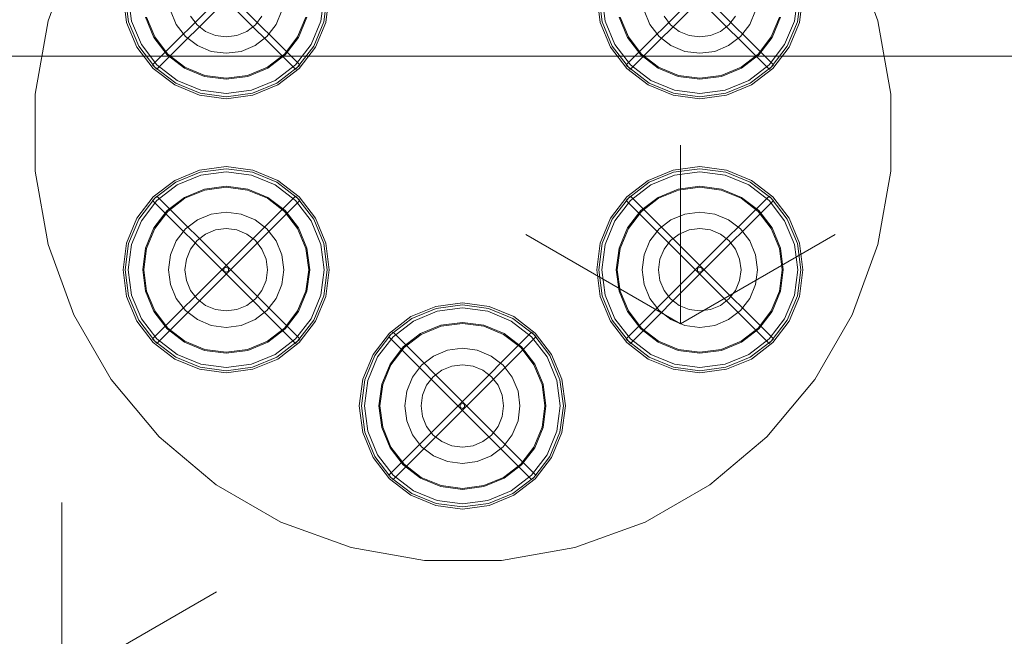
# Model space of a CAD drawing. Header units: millimetres. Extents: x -2532 to 181134, y -4151 to 53885.
# Tile 28 of 220: x 10480 to 10958, y 3313 to 3612. Entities that reach past the tile are written whole.
import ezdxf

# ---------------------------------------------------------------- set-up
doc = ezdxf.new("R2010")
doc.units = ezdxf.units.MM
doc.header["$MEASUREMENT"] = 0
for name, color, linetype in [('New_SA - ripplaed', 7, 'Continuous'), ('SA - tähistused - valgustus', 7, 'Continuous'), ('SA - valgustid', 7, 'Continuous')]:
    doc.layers.add(name, color=color, linetype=linetype)
for name, color, linetype, lineweight in [('New_SA - ripplaed_Pen_No__207', 5, 'Continuous', 9), ('SA - tähistused - valgustus_Pen_No__105', 30, 'Continuous', 5), ('SA - tähistused - valgustus_Pen_No__25', 5, 'Continuous', 15), ('SA - valgustid_Pen_No__203', 30, 'Continuous', 15), ('SA - valgustid_Pen_No__221', 252, 'Continuous', 13)]:
    doc.layers.add(name, color=color, linetype=linetype, lineweight=lineweight)
doc.styles.add('GENERATED_STYLE_3', font='txt')
doc.dimstyles.new('GENERATED_STYLE__1', dxfattribs={"dimtxt": 150, "dimasz": 76, "dimexe": 0.18, "dimexo": 0.0625, "dimgap": 0.09, "dimtad": 1, "dimdec": 0, "dimzin": 0, "dimdsep": 46, "dimtxsty": 'GENERATED_STYLE_3', "dimblk": 'ARROWHEAD_2', "dimblk1": 'ARROWHEAD_2', "dimblk2": 'ARROWHEAD_2', "dimcen": 0.09, "dimse1": 1, "dimse2": 1, "dimclrd": 256, "dimclre": 256, "dimclrt": 256, "dimadec": 0, "dimazin": 0, "dimtfac": 1, "dimtdec": 4, "dimtmove": 0, "dimatfit": 3, "dimfxl": 0, "dimtolj": 1, "dimtzin": 0, "dimarcsym": 0})
doc.dimstyles.new('GENERATED_STYLE__11', dxfattribs={"dimtxt": 150, "dimasz": 76, "dimexe": 0.18, "dimexo": 0.0625, "dimgap": 0.09, "dimtad": 1, "dimtih": 1, "dimtoh": 1, "dimdec": 0, "dimzin": 0, "dimdsep": 46, "dimtxsty": 'GENERATED_STYLE_3', "dimblk": 'ARROWHEAD_2', "dimblk1": 'ARROWHEAD_2', "dimblk2": 'ARROWHEAD_2', "dimcen": 0.09, "dimse1": 1, "dimse2": 1, "dimclrd": 256, "dimclre": 256, "dimclrt": 256, "dimadec": 0, "dimazin": 0, "dimtfac": 1, "dimtdec": 4, "dimtmove": 0, "dimatfit": 3, "dimfxl": 0, "dimtolj": 1, "dimtzin": 0, "dimarcsym": 0})
doc.dimstyles.new('GENERATED_STYLE__2', dxfattribs={"dimtxt": 150, "dimasz": 76, "dimexe": 0.18, "dimexo": 0.0625, "dimgap": 0.09, "dimtad": 1, "dimtih": 1, "dimtoh": 1, "dimdec": 0, "dimzin": 0, "dimdsep": 46, "dimtxsty": 'GENERATED_STYLE_3', "dimblk": 'ARROWHEAD_2', "dimblk1": 'ARROWHEAD_2', "dimblk2": 'ARROWHEAD_2', "dimcen": 0.09, "dimse1": 1, "dimse2": 1, "dimclrd": 256, "dimclre": 256, "dimclrt": 256, "dimadec": 0, "dimazin": 0, "dimtfac": 1, "dimtdec": 4, "dimtmove": 0, "dimatfit": 3, "dimfxl": 0, "dimtolj": 1, "dimtzin": 0, "dimarcsym": 0})
pattern_1 = [(90, (0, 0), (-600, 0), [86.603, -259.808]), (90, (300, 173.2), (-600, 0), [86.603, -259.808]), (30, (0, 0), (-300, 519.615), [86.603, -259.808]), (30, (0, 346.4), (-300, 519.615), [86.603, -259.808]), (150, (0, 0), (300, 519.615), [86.603, -259.808]), (150, (0, 346.4), (300, 519.615), [86.603, -259.808])]

# ---------------------------------------------------------------- blocks, each defined once
blk = doc.blocks.new('Slab_146_1', base_point=(10294.97, 3594.33))
at = {"layer": 'New_SA - ripplaed_Pen_No__207', "linetype": 'Continuous'}
h = blk.add_hatch(dxfattribs=at)
h.set_pattern_fill('Grass_0001', color=256, style=0, pattern_type=2)
h.set_pattern_definition(pattern_1)
h.paths.add_polyline_path([(10294.97, 3594.33), (11494.97, 3594.33), (11494.97, 5394.33), (10294.97, 5394.33)])
at = {"layer": 'New_SA - ripplaed_Pen_No__207', "linetype": 'Continuous', "flags": 128}
blk.add_lwpolyline([(10294.97, 3594.33), (11494.97, 3594.33), (11494.97, 5394.33), (10294.97, 5394.33)], close=True, dxfattribs=at)
blk = doc.blocks.new('Slab_152_1', base_point=(10294.97, 1794.33))
at = {"layer": 'New_SA - ripplaed_Pen_No__207', "linetype": 'Continuous'}
h = blk.add_hatch(dxfattribs=at)
h.set_pattern_fill('Grass_0001', color=256, style=0, pattern_type=2)
h.set_pattern_definition(pattern_1)
h.paths.add_polyline_path([(10294.97, 1794.33), (11494.97, 1794.33), (11494.97, 3594.33), (10294.97, 3594.33)])
at = {"layer": 'New_SA - ripplaed_Pen_No__207', "linetype": 'Continuous', "flags": 128}
blk.add_lwpolyline([(10294.97, 1794.33), (11494.97, 1794.33), (11494.97, 3594.33), (10294.97, 3594.33)], close=True, dxfattribs=at)
blk = doc.blocks.new('IL FANALE TYPHA PENDANT x6 285.03.ON')
at = {"layer": 'SA - valgustid_Pen_No__203', "linetype": 'Continuous'}
for p, q in [((42.65, 273.95), (44.35, 261.01)), ((43.65, 273.95), (45.32, 261.27)), ((45.15, 273.95), (46.77, 261.66)), ((91.59, 275.01), (56.94, 240.36)), ((93.71, 272.89), (59.06, 238.24)), ((91.59, 272.89), (126.24, 238.24)), ((93.71, 275.01), (128.36, 240.36)), ((138.53, 261.66), (140.15, 273.95)), ((139.98, 261.27), (141.65, 273.95)), ((140.95, 261.01), (142.65, 273.95)), ((272.35, 273.95), (274.05, 261.01)), ((273.35, 273.95), (275.02, 261.27)), ((274.85, 273.95), (276.47, 261.66)), ((321.29, 275.01), (286.64, 240.36)), ((323.41, 272.89), (288.76, 238.24)), ((321.29, 272.89), (355.94, 238.24)), ((323.41, 275.01), (358.06, 240.36)), ((368.23, 261.66), (369.85, 273.95)), ((369.68, 261.27), (371.35, 273.95)), ((370.65, 261.01), (372.35, 273.95)), ((53.53, 263.47), (57.58, 253.7)), ((54.01, 263.6), (58.01, 253.95)), ((65.65, 266.72), (68.44, 259.98)), ((75.33, 263.95), (78.51, 259.81)), ((106.79, 259.81), (109.97, 263.95)), ((116.86, 259.98), (119.65, 266.72)), ((127.29, 253.95), (131.29, 263.6)), ((127.72, 253.7), (131.77, 263.47)), ((283.23, 263.47), (287.28, 253.7)), ((283.71, 263.6), (287.71, 253.95)), ((295.35, 266.72), (298.14, 259.98)), ((305.03, 263.95), (308.21, 259.81)), ((336.49, 259.81), (339.67, 263.95)), ((346.56, 259.98), (349.35, 266.72)), ((356.99, 253.95), (360.99, 263.6)), ((357.42, 253.7), (361.47, 263.47)), ((44.35, 261.01), (49.35, 248.95)), ((45.32, 261.27), (50.22, 249.45)), ((46.77, 261.66), (51.51, 250.2)), ((68.44, 259.98), (72.89, 254.19)), ((78.51, 259.81), (82.65, 256.63)), ((102.65, 256.63), (106.79, 259.81)), ((112.42, 254.19), (116.86, 259.98)), ((133.79, 250.2), (138.53, 261.66)), ((135.09, 249.45), (139.98, 261.27)), ((135.95, 248.95), (140.95, 261.01)), ((274.05, 261.01), (279.05, 248.95)), ((275.02, 261.27), (279.91, 249.45)), ((276.47, 261.66), (281.21, 250.2)), ((298.14, 259.98), (302.58, 254.19)), ((308.21, 259.81), (312.35, 256.63)), ((332.35, 256.63), (336.49, 259.81)), ((342.11, 254.19), (346.56, 259.98)), ((363.49, 250.2), (368.23, 261.66)), ((364.78, 249.45), (369.68, 261.27)), ((365.65, 248.95), (370.65, 261.01)), ((57.58, 253.7), (64.01, 245.31)), ((58.01, 253.95), (64.37, 245.67)), ((72.89, 254.19), (78.67, 249.74)), ((82.65, 256.63), (87.47, 254.63)), ((87.47, 254.63), (92.65, 253.95)), ((92.65, 253.95), (97.83, 254.63)), ((97.83, 254.63), (102.65, 256.63)), ((106.63, 249.74), (112.42, 254.19)), ((120.93, 245.67), (127.29, 253.95)), ((121.29, 245.31), (127.72, 253.7)), ((287.28, 253.7), (293.71, 245.31)), ((287.71, 253.95), (294.07, 245.67)), ((302.58, 254.19), (308.37, 249.74)), ((312.35, 256.63), (317.17, 254.63)), ((317.17, 254.63), (322.35, 253.95)), ((322.35, 253.95), (327.53, 254.63)), ((327.53, 254.63), (332.35, 256.63)), ((336.33, 249.74), (342.11, 254.19)), ((350.63, 245.67), (356.99, 253.95)), ((350.99, 245.31), (357.42, 253.7)), ((49.35, 248.95), (57.3, 238.6)), ((50.22, 249.45), (58, 239.3)), ((51.51, 250.2), (59.06, 240.36)), ((78.67, 249.74), (85.42, 246.95)), ((99.89, 246.95), (106.63, 249.74)), ((126.24, 240.36), (133.79, 250.2)), ((127.3, 239.3), (135.09, 249.45)), ((128.01, 238.6), (135.95, 248.95)), ((279.05, 248.95), (286.99, 238.6)), ((279.91, 249.45), (287.7, 239.3)), ((281.21, 250.2), (288.76, 240.36)), ((308.37, 249.74), (315.11, 246.95)), ((329.58, 246.95), (336.33, 249.74)), ((355.94, 240.36), (363.49, 250.2)), ((357, 239.3), (364.78, 249.45)), ((357.7, 238.6), (365.65, 248.95)), ((64.01, 245.31), (72.4, 238.88)), ((64.37, 245.67), (72.65, 239.31)), ((85.42, 246.95), (92.65, 246)), ((92.65, 246), (99.89, 246.95)), ((112.65, 239.31), (120.93, 245.67)), ((112.9, 238.88), (121.29, 245.31)), ((293.71, 245.31), (302.1, 238.88)), ((294.07, 245.67), (302.35, 239.31)), ((315.11, 246.95), (322.35, 246)), ((322.35, 246), (329.58, 246.95)), ((342.35, 239.31), (350.63, 245.67)), ((342.6, 238.88), (350.99, 245.31)), ((57.08, 240.22), (56.94, 240.36)), ((57.47, 239.83), (57.08, 240.22)), ((58, 239.3), (57.47, 239.83)), ((58.53, 238.77), (58, 239.3)), ((58, 239.3), (68.15, 231.52)), ((59.06, 240.36), (68.9, 232.82)), ((72.4, 238.88), (82.17, 234.83)), ((72.65, 239.31), (82.3, 235.32)), ((103, 235.32), (112.65, 239.31)), ((103.13, 234.83), (112.9, 238.88)), ((116.4, 232.82), (126.24, 240.36)), ((117.15, 231.52), (127.3, 239.3)), ((127.3, 239.3), (126.77, 238.77)), ((127.83, 239.83), (127.3, 239.3)), ((128.22, 240.22), (127.83, 239.83)), ((128.36, 240.36), (128.22, 240.22)), ((286.78, 240.22), (286.64, 240.36)), ((287.17, 239.83), (286.78, 240.22)), ((287.7, 239.3), (287.17, 239.83)), ((288.23, 238.77), (287.7, 239.3)), ((287.7, 239.3), (297.85, 231.52)), ((288.76, 240.36), (298.6, 232.82)), ((302.1, 238.88), (311.87, 234.83)), ((302.35, 239.31), (312, 235.32)), ((332.7, 235.32), (342.35, 239.31)), ((332.83, 234.83), (342.6, 238.88)), ((346.1, 232.82), (355.94, 240.36)), ((346.85, 231.52), (357, 239.3)), ((357, 239.3), (356.47, 238.77)), ((357.53, 239.83), (357, 239.3)), ((357.92, 240.22), (357.53, 239.83)), ((358.06, 240.36), (357.92, 240.22)), ((57.3, 238.6), (67.65, 230.65)), ((58.92, 238.39), (58.53, 238.77)), ((59.06, 238.24), (58.92, 238.39)), ((82.17, 234.83), (92.65, 233.45)), ((82.3, 235.32), (92.65, 233.95)), ((92.65, 233.95), (103, 235.32)), ((92.65, 233.45), (103.13, 234.83)), ((117.65, 230.65), (128.01, 238.6)), ((126.38, 238.39), (126.24, 238.24)), ((126.77, 238.77), (126.38, 238.39)), ((286.99, 238.6), (297.35, 230.65)), ((288.62, 238.39), (288.23, 238.77)), ((288.76, 238.24), (288.62, 238.39)), ((311.87, 234.83), (322.35, 233.45)), ((312, 235.32), (322.35, 233.95)), ((322.35, 233.95), (332.7, 235.32)), ((322.35, 233.45), (332.83, 234.83)), ((347.35, 230.65), (357.7, 238.6)), ((356.08, 238.39), (355.94, 238.24)), ((356.47, 238.77), (356.08, 238.39)), ((67.65, 230.65), (79.71, 225.66)), ((68.15, 231.52), (79.97, 226.62)), ((68.9, 232.82), (80.36, 228.07)), ((104.94, 228.07), (116.4, 232.82)), ((105.33, 226.62), (117.15, 231.52)), ((105.59, 225.66), (117.65, 230.65)), ((297.35, 230.65), (309.41, 225.66)), ((297.85, 231.52), (309.67, 226.62)), ((298.6, 232.82), (310.06, 228.07)), ((334.64, 228.07), (346.1, 232.82)), ((335.03, 226.62), (346.85, 231.52)), ((335.29, 225.66), (347.35, 230.65)), ((79.71, 225.66), (92.65, 223.95)), ((79.97, 226.62), (92.65, 224.95)), ((80.36, 228.07), (92.65, 226.45)), ((92.65, 226.45), (104.94, 228.07)), ((92.65, 224.95), (105.33, 226.62)), ((92.65, 223.95), (105.59, 225.66)), ((309.41, 225.66), (322.35, 223.95)), ((309.67, 226.62), (322.35, 224.95)), ((310.06, 228.07), (322.35, 226.45)), ((322.35, 226.45), (334.64, 228.07)), ((322.35, 224.95), (335.03, 226.62)), ((322.35, 223.95), (335.29, 225.66)), ((92.65, 191.06), (79.71, 189.36)), ((105.59, 189.36), (92.65, 191.06)), ((322.35, 191.06), (309.41, 189.36)), ((335.29, 189.36), (322.35, 191.06)), ((79.71, 189.36), (67.65, 184.36)), ((79.97, 188.39), (68.15, 183.49)), ((80.36, 186.94), (68.9, 182.19)), ((92.65, 190.06), (79.97, 188.39)), ((92.65, 188.56), (80.36, 186.94)), ((105.33, 188.39), (92.65, 190.06)), ((104.94, 186.94), (92.65, 188.56)), ((116.4, 182.19), (104.94, 186.94)), ((117.15, 183.49), (105.33, 188.39)), ((117.65, 184.36), (105.59, 189.36)), ((309.41, 189.36), (297.35, 184.36)), ((309.67, 188.39), (297.85, 183.49)), ((310.06, 186.94), (298.6, 182.19)), ((322.35, 190.06), (309.67, 188.39)), ((322.35, 188.56), (310.06, 186.94)), ((335.03, 188.39), (322.35, 190.06)), ((334.64, 186.94), (322.35, 188.56)), ((346.1, 182.19), (334.64, 186.94)), ((346.85, 183.49), (335.03, 188.39)), ((347.35, 184.36), (335.29, 189.36)), ((67.65, 184.36), (57.3, 176.41)), ((68.15, 183.49), (58, 175.71)), ((68.9, 182.19), (59.06, 174.65)), ((92.65, 181.56), (82.17, 180.18)), ((103.13, 180.18), (92.65, 181.56)), ((126.24, 174.65), (116.4, 182.19)), ((127.3, 175.71), (117.15, 183.49)), ((128.01, 176.41), (117.65, 184.36)), ((297.35, 184.36), (286.99, 176.41)), ((297.85, 183.49), (287.7, 175.71)), ((298.6, 182.19), (288.76, 174.65)), ((322.35, 181.56), (311.87, 180.18)), ((332.83, 180.18), (322.35, 181.56)), ((355.94, 174.65), (346.1, 182.19)), ((357, 175.71), (346.85, 183.49)), ((357.7, 176.41), (347.35, 184.36)), ((58.92, 176.63), (59.06, 176.77)), ((93.71, 142.12), (59.06, 176.77)), ((82.17, 180.18), (72.4, 176.13)), ((82.3, 179.7), (72.65, 175.7)), ((92.65, 181.06), (82.3, 179.7)), ((91.59, 142.12), (126.24, 176.77)), ((103, 179.7), (92.65, 181.06)), ((112.65, 175.7), (103, 179.7)), ((112.9, 176.13), (103.13, 180.18)), ((126.24, 176.77), (126.38, 176.63)), ((288.62, 176.63), (288.76, 176.77)), ((323.41, 142.12), (288.76, 176.77)), ((311.87, 180.18), (302.1, 176.13)), ((312, 179.7), (302.35, 175.7)), ((322.35, 181.06), (312, 179.7)), ((321.29, 142.12), (355.94, 176.77)), ((332.7, 179.7), (322.35, 181.06)), ((342.35, 175.7), (332.7, 179.7)), ((342.6, 176.13), (332.83, 180.18)), ((355.94, 176.77), (356.08, 176.63)), ((57.3, 176.41), (49.35, 166.06)), ((58, 175.71), (50.22, 165.56)), ((59.06, 174.65), (51.51, 164.81)), ((56.94, 174.65), (57.08, 174.79)), ((91.59, 140), (56.94, 174.65)), ((57.08, 174.79), (57.47, 175.18)), ((57.47, 175.18), (58, 175.71)), ((58, 175.71), (58.53, 176.24)), ((58.53, 176.24), (58.92, 176.63)), ((72.4, 176.13), (64.01, 169.7)), ((72.65, 175.7), (64.37, 169.34)), ((93.71, 140), (128.36, 174.65)), ((120.93, 169.34), (112.65, 175.7)), ((121.29, 169.7), (112.9, 176.13)), ((133.79, 164.81), (126.24, 174.65)), ((126.38, 176.63), (126.77, 176.24)), ((126.77, 176.24), (127.3, 175.71)), ((127.3, 175.71), (127.83, 175.18)), ((135.09, 165.56), (127.3, 175.71)), ((127.83, 175.18), (128.22, 174.79)), ((135.95, 166.06), (128.01, 176.41)), ((128.22, 174.79), (128.36, 174.65)), ((286.99, 176.41), (279.05, 166.06)), ((287.7, 175.71), (279.91, 165.56)), ((288.76, 174.65), (281.21, 164.81)), ((286.64, 174.65), (286.78, 174.79)), ((321.29, 140), (286.64, 174.65)), ((286.78, 174.79), (287.17, 175.18)), ((287.17, 175.18), (287.7, 175.71)), ((287.7, 175.71), (288.23, 176.24)), ((288.23, 176.24), (288.62, 176.63)), ((302.1, 176.13), (293.71, 169.7)), ((302.35, 175.7), (294.07, 169.34)), ((323.41, 140), (358.06, 174.65)), ((350.63, 169.34), (342.35, 175.7)), ((350.99, 169.7), (342.6, 176.13)), ((363.49, 164.81), (355.94, 174.65)), ((356.08, 176.63), (356.47, 176.24)), ((356.47, 176.24), (357, 175.71)), ((357, 175.71), (357.53, 175.18)), ((364.78, 165.56), (357, 175.71)), ((357.53, 175.18), (357.92, 174.79)), ((365.65, 166.06), (357.7, 176.41)), ((357.92, 174.79), (358.06, 174.65)), ((64.01, 169.7), (57.58, 161.31)), ((64.37, 169.34), (58.01, 161.06)), ((85.42, 168.06), (78.67, 165.27)), ((92.65, 169.01), (85.42, 168.06)), ((99.89, 168.06), (92.65, 169.01)), ((106.63, 165.27), (99.89, 168.06)), ((127.29, 161.06), (120.93, 169.34)), ((127.72, 161.31), (121.29, 169.7)), ((293.71, 169.7), (287.28, 161.31)), ((294.07, 169.34), (287.71, 161.06)), ((315.11, 168.06), (308.37, 165.27)), ((322.35, 169.01), (315.11, 168.06)), ((329.58, 168.06), (322.35, 169.01)), ((336.33, 165.27), (329.58, 168.06)), ((356.99, 161.06), (350.63, 169.34)), ((357.42, 161.31), (350.99, 169.7)), ((49.35, 166.06), (44.35, 154)), ((50.22, 165.56), (45.32, 153.74)), ((51.51, 164.81), (46.77, 153.35)), ((78.67, 165.27), (72.89, 160.82)), ((112.42, 160.82), (106.63, 165.27)), ((138.53, 153.35), (133.79, 164.81)), ((139.98, 153.74), (135.09, 165.56)), ((140.95, 154), (135.95, 166.06)), ((279.05, 166.06), (274.05, 154)), ((279.91, 165.56), (275.02, 153.74)), ((281.21, 164.81), (276.47, 153.35)), ((308.37, 165.27), (302.58, 160.82)), ((342.11, 160.82), (336.33, 165.27)), ((368.23, 153.35), (363.49, 164.81)), ((369.68, 153.74), (364.78, 165.56)), ((370.65, 154), (365.65, 166.06)), ((57.58, 161.31), (53.53, 151.54)), ((58.01, 161.06), (54.01, 151.41)), ((72.89, 160.82), (68.44, 155.04)), ((82.65, 158.38), (78.51, 155.2)), ((87.47, 160.38), (82.65, 158.38)), ((92.65, 161.06), (87.47, 160.38)), ((97.83, 160.38), (92.65, 161.06)), ((102.65, 158.38), (97.83, 160.38)), ((106.79, 155.2), (102.65, 158.38)), ((116.86, 155.04), (112.42, 160.82)), ((131.29, 151.41), (127.29, 161.06)), ((131.77, 151.54), (127.72, 161.31)), ((287.28, 161.31), (283.23, 151.54)), ((287.71, 161.06), (283.71, 151.41)), ((302.58, 160.82), (298.14, 155.04)), ((312.35, 158.38), (308.21, 155.2)), ((317.17, 160.38), (312.35, 158.38)), ((322.35, 161.06), (317.17, 160.38)), ((327.53, 160.38), (322.35, 161.06)), ((332.35, 158.38), (327.53, 160.38)), ((336.49, 155.2), (332.35, 158.38)), ((346.56, 155.04), (342.11, 160.82)), ((360.99, 151.41), (356.99, 161.06)), ((361.47, 151.54), (357.42, 161.31)), ((44.35, 154), (42.65, 141.06)), ((45.32, 153.74), (43.65, 141.06)), ((46.77, 153.35), (45.15, 141.06)), ((68.44, 155.04), (65.65, 148.29)), ((78.51, 155.2), (75.33, 151.06)), ((109.97, 151.06), (106.79, 155.2)), ((119.65, 148.29), (116.86, 155.04)), ((140.15, 141.06), (138.53, 153.35)), ((141.65, 141.06), (139.98, 153.74)), ((142.65, 141.06), (140.95, 154)), ((274.05, 154), (272.35, 141.06)), ((275.02, 153.74), (273.35, 141.06)), ((276.47, 153.35), (274.85, 141.06)), ((298.14, 155.04), (295.35, 148.29)), ((308.21, 155.2), (305.03, 151.06)), ((339.67, 151.06), (336.49, 155.2)), ((349.35, 148.29), (346.56, 155.04)), ((369.85, 141.06), (368.23, 153.35)), ((371.35, 141.06), (369.68, 153.74)), ((372.35, 141.06), (370.65, 154)), ((53.53, 151.54), (52.15, 141.06)), ((54.01, 151.41), (52.65, 141.06)), ((65.65, 148.29), (64.7, 141.06)), ((75.33, 151.06), (73.33, 146.24)), ((111.97, 146.24), (109.97, 151.06)), ((120.6, 141.06), (119.65, 148.29)), ((132.65, 141.06), (131.29, 151.41)), ((133.15, 141.06), (131.77, 151.54)), ((283.23, 151.54), (281.85, 141.06)), ((283.71, 151.41), (282.35, 141.06)), ((295.35, 148.29), (294.4, 141.06)), ((305.03, 151.06), (303.03, 146.24)), ((341.67, 146.24), (339.67, 151.06)), ((350.3, 141.06), (349.35, 148.29)), ((362.35, 141.06), (360.99, 151.41)), ((362.85, 141.06), (361.47, 151.54)), ((73.33, 146.24), (72.65, 141.06)), ((112.65, 141.06), (111.97, 146.24)), ((303.03, 146.24), (302.35, 141.06)), ((342.35, 141.06), (341.67, 146.24)), ((42.65, 141.06), (44.35, 128.12)), ((43.65, 141.06), (45.32, 128.38)), ((45.15, 141.06), (46.77, 128.76)), ((52.15, 141.06), (53.53, 130.58)), ((52.65, 141.06), (54.01, 130.71)), ((91.59, 142.12), (56.94, 107.47)), ((93.71, 140), (59.06, 105.35)), ((64.7, 141.06), (65.65, 133.82)), ((72.65, 141.06), (73.33, 135.88)), ((92.65, 142.31), (91.57, 141.68)), ((91.57, 141.68), (91.57, 140.43)), ((91.57, 140.43), (92.65, 139.81)), ((91.59, 140), (126.24, 105.35)), ((93.73, 141.68), (92.65, 142.31)), ((92.65, 139.81), (93.73, 140.43)), ((93.71, 142.12), (128.36, 107.47)), ((93.73, 140.43), (93.73, 141.68)), ((111.97, 135.88), (112.65, 141.06)), ((119.65, 133.82), (120.6, 141.06)), ((131.29, 130.71), (132.65, 141.06)), ((131.77, 130.58), (133.15, 141.06)), ((138.53, 128.76), (140.15, 141.06)), ((139.98, 128.38), (141.65, 141.06)), ((140.95, 128.12), (142.65, 141.06)), ((272.35, 141.06), (274.05, 128.12)), ((273.35, 141.06), (275.02, 128.38)), ((274.85, 141.06), (276.47, 128.76)), ((281.85, 141.06), (283.23, 130.58)), ((282.35, 141.06), (283.71, 130.71)), ((321.29, 142.12), (286.64, 107.47)), ((323.41, 140), (288.76, 105.35)), ((294.4, 141.06), (295.35, 133.82)), ((302.35, 141.06), (303.03, 135.88)), ((322.35, 142.31), (321.27, 141.68)), ((321.27, 141.68), (321.27, 140.43)), ((321.27, 140.43), (322.35, 139.81)), ((321.29, 140), (355.94, 105.35)), ((323.43, 141.68), (322.35, 142.31)), ((322.35, 139.81), (323.43, 140.43)), ((323.41, 142.12), (358.06, 107.47)), ((323.43, 140.43), (323.43, 141.68)), ((341.67, 135.88), (342.35, 141.06)), ((349.35, 133.82), (350.3, 141.06)), ((360.99, 130.71), (362.35, 141.06)), ((361.47, 130.58), (362.85, 141.06)), ((368.23, 128.76), (369.85, 141.06)), ((369.68, 128.38), (371.35, 141.06)), ((370.65, 128.12), (372.35, 141.06)), ((65.65, 133.82), (68.44, 127.08)), ((73.33, 135.88), (75.33, 131.06)), ((109.97, 131.06), (111.97, 135.88)), ((116.86, 127.08), (119.65, 133.82)), ((295.35, 133.82), (298.14, 127.08)), ((303.03, 135.88), (305.03, 131.06)), ((339.67, 131.06), (341.67, 135.88)), ((346.56, 127.08), (349.35, 133.82)), ((53.53, 130.58), (57.58, 120.81)), ((54.01, 130.71), (58.01, 121.06)), ((75.33, 131.06), (78.51, 126.92)), ((106.79, 126.92), (109.97, 131.06)), ((127.29, 121.06), (131.29, 130.71)), ((127.72, 120.81), (131.77, 130.58)), ((283.23, 130.58), (287.28, 120.81)), ((283.71, 130.71), (287.71, 121.06)), ((305.03, 131.06), (308.21, 126.92)), ((336.49, 126.92), (339.67, 131.06)), ((356.99, 121.06), (360.99, 130.71)), ((357.42, 120.81), (361.47, 130.58)), ((44.35, 128.12), (49.35, 116.06)), ((45.32, 128.38), (50.22, 116.56)), ((46.77, 128.76), (51.51, 117.31)), ((68.44, 127.08), (72.89, 121.29)), ((78.51, 126.92), (82.65, 123.74)), ((102.65, 123.74), (106.79, 126.92)), ((112.42, 121.29), (116.86, 127.08)), ((133.79, 117.31), (138.53, 128.76)), ((135.09, 116.56), (139.98, 128.38)), ((135.95, 116.06), (140.95, 128.12)), ((207.19, 125), (194.25, 123.3)), ((220.13, 123.3), (207.19, 125)), ((274.05, 128.12), (279.05, 116.06)), ((275.02, 128.38), (279.91, 116.56)), ((276.47, 128.76), (281.21, 117.31)), ((298.14, 127.08), (302.58, 121.29)), ((308.21, 126.92), (312.35, 123.74)), ((332.35, 123.74), (336.49, 126.92)), ((342.11, 121.29), (346.56, 127.08)), ((363.49, 117.31), (368.23, 128.76)), ((364.78, 116.56), (369.68, 128.38)), ((365.65, 116.06), (370.65, 128.12)), ((57.58, 120.81), (64.01, 112.42)), ((58.01, 121.06), (64.37, 112.77)), ((72.89, 121.29), (78.67, 116.85)), ((82.65, 123.74), (87.47, 121.74)), ((87.47, 121.74), (92.65, 121.06)), ((92.65, 121.06), (97.83, 121.74)), ((97.83, 121.74), (102.65, 123.74)), ((106.63, 116.85), (112.42, 121.29)), ((120.93, 112.77), (127.29, 121.06)), ((121.29, 112.42), (127.72, 120.81)), ((194.25, 123.3), (182.19, 118.3)), ((194.51, 122.33), (182.69, 117.44)), ((194.9, 120.88), (183.44, 116.14)), ((207.19, 124), (194.51, 122.33)), ((207.19, 122.5), (194.9, 120.88)), ((219.87, 122.33), (207.19, 124)), ((219.48, 120.88), (207.19, 122.5)), ((230.94, 116.14), (219.48, 120.88)), ((231.69, 117.44), (219.87, 122.33)), ((232.19, 118.3), (220.13, 123.3)), ((287.28, 120.81), (293.71, 112.42)), ((287.71, 121.06), (294.07, 112.77)), ((302.58, 121.29), (308.37, 116.85)), ((312.35, 123.74), (317.17, 121.74)), ((317.17, 121.74), (322.35, 121.06)), ((322.35, 121.06), (327.53, 121.74)), ((327.53, 121.74), (332.35, 123.74)), ((336.33, 116.85), (342.11, 121.29)), ((350.63, 112.77), (356.99, 121.06)), ((350.99, 112.42), (357.42, 120.81)), ((49.35, 116.06), (57.3, 105.7)), ((50.22, 116.56), (58, 106.41)), ((51.51, 117.31), (59.06, 107.47)), ((78.67, 116.85), (85.42, 114.06)), ((99.89, 114.06), (106.63, 116.85)), ((126.24, 107.47), (133.79, 117.31)), ((127.3, 106.41), (135.09, 116.56)), ((128.01, 105.7), (135.95, 116.06)), ((182.19, 118.3), (171.83, 110.36)), ((182.69, 117.44), (172.54, 109.65)), ((183.44, 116.14), (173.6, 108.59)), ((207.19, 115.5), (196.71, 114.12)), ((207.19, 115), (196.84, 113.64)), ((217.67, 114.12), (207.19, 115.5)), ((217.54, 113.64), (207.19, 115)), ((240.78, 108.59), (230.94, 116.14)), ((241.84, 109.65), (231.69, 117.44)), ((242.55, 110.36), (232.19, 118.3)), ((279.05, 116.06), (286.99, 105.7)), ((279.91, 116.56), (287.7, 106.41)), ((281.21, 117.31), (288.76, 107.47)), ((308.37, 116.85), (315.11, 114.06)), ((329.58, 114.06), (336.33, 116.85)), ((355.94, 107.47), (363.49, 117.31)), ((357, 106.41), (364.78, 116.56)), ((357.7, 105.7), (365.65, 116.06)), ((64.01, 112.42), (72.4, 105.98)), ((64.37, 112.77), (72.65, 106.42)), ((85.42, 114.06), (92.65, 113.11)), ((92.65, 113.11), (99.89, 114.06)), ((112.65, 106.42), (120.93, 112.77)), ((112.9, 105.98), (121.29, 112.42)), ((171.83, 110.36), (163.89, 100)), ((172.54, 109.65), (173.07, 110.18)), ((173.07, 110.18), (173.46, 110.57)), ((173.46, 110.57), (173.6, 110.71)), ((208.25, 76.06), (173.6, 110.71)), ((186.94, 110.07), (178.55, 103.64)), ((196.71, 114.12), (186.94, 110.07)), ((196.84, 113.64), (187.19, 109.64)), ((206.13, 76.06), (240.78, 110.71)), ((227.19, 109.64), (217.54, 113.64)), ((227.44, 110.07), (217.67, 114.12)), ((235.83, 103.64), (227.44, 110.07)), ((240.78, 110.71), (240.92, 110.57)), ((240.92, 110.57), (241.31, 110.18)), ((241.31, 110.18), (241.84, 109.65)), ((250.49, 100), (242.55, 110.36)), ((293.71, 112.42), (302.1, 105.98)), ((294.07, 112.77), (302.35, 106.42)), ((315.11, 114.06), (322.35, 113.11)), ((322.35, 113.11), (329.58, 114.06)), ((342.35, 106.42), (350.63, 112.77)), ((342.6, 105.98), (350.99, 112.42)), ((57.08, 107.33), (56.94, 107.47)), ((57.47, 106.94), (57.08, 107.33)), ((57.3, 105.7), (67.65, 97.76)), ((58, 106.41), (57.47, 106.94)), ((58.53, 105.88), (58, 106.41)), ((58, 106.41), (68.15, 98.62)), ((58.92, 105.49), (58.53, 105.88)), ((59.06, 105.35), (58.92, 105.49)), ((59.06, 107.47), (68.9, 99.92)), ((72.4, 105.98), (82.17, 101.94)), ((72.65, 106.42), (82.3, 102.42)), ((103, 102.42), (112.65, 106.42)), ((103.13, 101.94), (112.9, 105.98)), ((116.4, 99.92), (126.24, 107.47)), ((117.15, 98.62), (127.3, 106.41)), ((117.65, 97.76), (128.01, 105.7)), ((126.38, 105.49), (126.24, 105.35)), ((126.77, 105.88), (126.38, 105.49)), ((127.3, 106.41), (126.77, 105.88)), ((127.83, 106.94), (127.3, 106.41)), ((128.22, 107.33), (127.83, 106.94)), ((128.36, 107.47), (128.22, 107.33)), ((172.54, 109.65), (164.76, 99.5)), ((173.6, 108.59), (166.05, 98.75)), ((171.48, 108.59), (171.62, 108.73)), ((206.13, 73.94), (171.48, 108.59)), ((171.62, 108.73), (172.01, 109.12)), ((172.01, 109.12), (172.54, 109.65)), ((187.19, 109.64), (178.91, 103.28)), ((208.25, 73.94), (242.9, 108.59)), ((235.47, 103.28), (227.19, 109.64)), ((248.33, 98.75), (240.78, 108.59)), ((241.84, 109.65), (242.37, 109.12)), ((249.63, 99.5), (241.84, 109.65)), ((242.37, 109.12), (242.76, 108.73)), ((242.76, 108.73), (242.9, 108.59)), ((286.78, 107.33), (286.64, 107.47)), ((287.17, 106.94), (286.78, 107.33)), ((286.99, 105.7), (297.35, 97.76)), ((287.7, 106.41), (287.17, 106.94)), ((288.23, 105.88), (287.7, 106.41)), ((287.7, 106.41), (297.85, 98.62)), ((288.62, 105.49), (288.23, 105.88)), ((288.76, 105.35), (288.62, 105.49)), ((288.76, 107.47), (298.6, 99.92)), ((302.1, 105.98), (311.87, 101.94)), ((302.35, 106.42), (312, 102.42)), ((332.7, 102.42), (342.35, 106.42)), ((332.83, 101.94), (342.6, 105.98)), ((346.1, 99.92), (355.94, 107.47)), ((346.85, 98.62), (357, 106.41)), ((347.35, 97.76), (357.7, 105.7)), ((356.08, 105.49), (355.94, 105.35)), ((356.47, 105.88), (356.08, 105.49)), ((357, 106.41), (356.47, 105.88)), ((357.53, 106.94), (357, 106.41)), ((357.92, 107.33), (357.53, 106.94)), ((358.06, 107.47), (357.92, 107.33)), ((82.17, 101.94), (92.65, 100.56)), ((82.3, 102.42), (92.65, 101.06)), ((92.65, 101.06), (103, 102.42)), ((92.65, 100.56), (103.13, 101.94)), ((178.55, 103.64), (172.12, 95.25)), ((178.91, 103.28), (172.55, 95)), ((199.96, 102), (193.21, 99.21)), ((207.19, 102.95), (199.96, 102)), ((214.42, 102), (207.19, 102.95)), ((221.17, 99.21), (214.42, 102)), ((241.83, 95), (235.47, 103.28)), ((242.26, 95.25), (235.83, 103.64)), ((311.87, 101.94), (322.35, 100.56)), ((312, 102.42), (322.35, 101.06)), ((322.35, 101.06), (332.7, 102.42)), ((322.35, 100.56), (332.83, 101.94)), ((67.65, 97.76), (79.71, 92.76)), ((68.15, 98.62), (79.97, 93.73)), ((68.9, 99.92), (80.36, 95.18)), ((104.94, 95.18), (116.4, 99.92)), ((105.33, 93.73), (117.15, 98.62)), ((105.59, 92.76), (117.65, 97.76)), ((163.89, 100), (158.89, 87.94)), ((164.76, 99.5), (159.86, 87.68)), ((166.05, 98.75), (161.31, 87.29)), ((193.21, 99.21), (187.42, 94.77)), ((226.96, 94.77), (221.17, 99.21)), ((253.07, 87.29), (248.33, 98.75)), ((254.52, 87.68), (249.63, 99.5)), ((255.49, 87.94), (250.49, 100)), ((297.35, 97.76), (309.41, 92.76)), ((297.85, 98.62), (309.67, 93.73)), ((298.6, 99.92), (310.06, 95.18)), ((334.64, 95.18), (346.1, 99.92)), ((335.03, 93.73), (346.85, 98.62)), ((335.29, 92.76), (347.35, 97.76)), ((79.71, 92.76), (92.65, 91.06)), ((79.97, 93.73), (92.65, 92.06)), ((80.36, 95.18), (92.65, 93.56)), ((92.65, 93.56), (104.94, 95.18)), ((92.65, 92.06), (105.33, 93.73)), ((92.65, 91.06), (105.59, 92.76)), ((172.12, 95.25), (168.07, 85.48)), ((172.55, 95), (168.55, 85.35)), ((187.42, 94.77), (182.98, 88.98)), ((197.19, 92.32), (193.05, 89.14)), ((202.01, 94.32), (197.19, 92.32)), ((207.19, 95), (202.01, 94.32)), ((212.37, 94.32), (207.19, 95)), ((217.19, 92.32), (212.37, 94.32)), ((221.33, 89.14), (217.19, 92.32)), ((231.4, 88.98), (226.96, 94.77)), ((245.83, 85.35), (241.83, 95)), ((246.31, 85.48), (242.26, 95.25)), ((309.41, 92.76), (322.35, 91.06)), ((309.67, 93.73), (322.35, 92.06)), ((310.06, 95.18), (322.35, 93.56)), ((322.35, 93.56), (334.64, 95.18)), ((322.35, 92.06), (335.03, 93.73)), ((322.35, 91.06), (335.29, 92.76)), ((158.89, 87.94), (157.19, 75)), ((159.86, 87.68), (158.19, 75)), ((161.31, 87.29), (159.69, 75)), ((182.98, 88.98), (180.19, 82.23)), ((193.05, 89.14), (189.87, 85)), ((224.51, 85), (221.33, 89.14)), ((234.19, 82.23), (231.4, 88.98)), ((254.69, 75), (253.07, 87.29)), ((256.19, 75), (254.52, 87.68)), ((257.19, 75), (255.49, 87.94)), ((168.07, 85.48), (166.69, 75)), ((168.55, 85.35), (167.19, 75)), ((180.19, 82.23), (179.24, 75)), ((189.87, 85), (187.87, 80.18)), ((226.51, 80.18), (224.51, 85)), ((235.14, 75), (234.19, 82.23)), ((247.19, 75), (245.83, 85.35)), ((247.69, 75), (246.31, 85.48)), ((187.87, 80.18), (187.19, 75)), ((227.19, 75), (226.51, 80.18)), ((157.19, 75), (158.89, 62.06)), ((158.19, 75), (159.86, 62.32)), ((159.69, 75), (161.31, 62.71)), ((166.69, 75), (168.07, 64.52)), ((167.19, 75), (168.55, 64.65)), ((206.13, 76.06), (171.48, 41.41)), ((208.25, 73.94), (173.6, 39.29)), ((179.24, 75), (180.19, 67.77)), ((187.19, 75), (187.87, 69.82)), ((207.19, 76.25), (206.11, 75.62)), ((206.11, 75.62), (206.11, 74.37)), ((206.11, 74.37), (207.19, 73.75)), ((206.13, 73.94), (240.78, 39.29)), ((208.27, 75.62), (207.19, 76.25)), ((207.19, 73.75), (208.27, 74.37)), ((208.25, 76.06), (242.9, 41.41)), ((208.27, 74.37), (208.27, 75.62)), ((226.51, 69.82), (227.19, 75)), ((234.19, 67.77), (235.14, 75)), ((245.83, 64.65), (247.19, 75)), ((246.31, 64.52), (247.69, 75)), ((253.07, 62.71), (254.69, 75)), ((254.52, 62.32), (256.19, 75)), ((255.49, 62.06), (257.19, 75)), ((180.19, 67.77), (182.98, 61.02)), ((187.87, 69.82), (189.87, 65)), ((224.51, 65), (226.51, 69.82)), ((231.4, 61.02), (234.19, 67.77)), ((159.86, 62.32), (164.76, 50.5)), ((161.31, 62.71), (166.05, 51.25)), ((168.07, 64.52), (172.12, 54.75)), ((168.55, 64.65), (172.55, 55)), ((189.87, 65), (193.05, 60.86)), ((221.33, 60.86), (224.51, 65)), ((241.83, 55), (245.83, 64.65)), ((242.26, 54.75), (246.31, 64.52)), ((248.33, 51.25), (253.07, 62.71)), ((249.63, 50.5), (254.52, 62.32)), ((158.89, 62.06), (163.89, 50)), ((182.98, 61.02), (187.42, 55.23)), ((193.05, 60.86), (197.19, 57.68)), ((197.19, 57.68), (202.01, 55.68)), ((212.37, 55.68), (217.19, 57.68)), ((217.19, 57.68), (221.33, 60.86)), ((226.96, 55.23), (231.4, 61.02)), ((250.49, 50), (255.49, 62.06)), ((172.12, 54.75), (178.55, 46.36)), ((172.55, 55), (178.91, 46.72)), ((187.42, 55.23), (193.21, 50.79)), ((202.01, 55.68), (207.19, 55)), ((207.19, 55), (212.37, 55.68)), ((221.17, 50.79), (226.96, 55.23)), ((235.47, 46.72), (241.83, 55)), ((235.83, 46.36), (242.26, 54.75)), ((163.89, 50), (171.83, 39.64)), ((164.76, 50.5), (172.54, 40.35)), ((166.05, 51.25), (173.6, 41.41)), ((193.21, 50.79), (199.96, 48)), ((199.96, 48), (207.19, 47.05)), ((207.19, 47.05), (214.42, 48)), ((214.42, 48), (221.17, 50.79)), ((240.78, 41.41), (248.33, 51.25)), ((241.84, 40.35), (249.63, 50.5)), ((242.55, 39.64), (250.49, 50)), ((178.55, 46.36), (186.94, 39.93)), ((178.91, 46.72), (187.19, 40.36)), ((227.19, 40.36), (235.47, 46.72)), ((227.44, 39.93), (235.83, 46.36)), ((171.62, 41.27), (171.48, 41.41)), ((172.01, 40.88), (171.62, 41.27)), ((171.83, 39.64), (182.19, 31.7)), ((172.54, 40.35), (172.01, 40.88)), ((173.07, 39.82), (172.54, 40.35)), ((172.54, 40.35), (182.69, 32.56)), ((173.46, 39.43), (173.07, 39.82)), ((173.6, 39.29), (173.46, 39.43)), ((173.6, 41.41), (183.44, 33.86)), ((186.94, 39.93), (196.71, 35.88)), ((187.19, 40.36), (196.84, 36.36)), ((217.54, 36.36), (227.19, 40.36)), ((217.67, 35.88), (227.44, 39.93)), ((230.94, 33.86), (240.78, 41.41)), ((231.69, 32.56), (241.84, 40.35)), ((232.19, 31.7), (242.55, 39.64)), ((240.92, 39.43), (240.78, 39.29)), ((241.31, 39.82), (240.92, 39.43)), ((241.84, 40.35), (241.31, 39.82)), ((242.37, 40.88), (241.84, 40.35)), ((242.76, 41.27), (242.37, 40.88)), ((242.9, 41.41), (242.76, 41.27)), ((183.44, 33.86), (194.9, 29.12)), ((196.71, 35.88), (207.19, 34.5)), ((196.84, 36.36), (207.19, 35)), ((207.19, 35), (217.54, 36.36)), ((207.19, 34.5), (217.67, 35.88)), ((219.48, 29.12), (230.94, 33.86)), ((182.19, 31.7), (194.25, 26.7)), ((182.69, 32.56), (194.51, 27.67)), ((194.9, 29.12), (207.19, 27.5)), ((207.19, 27.5), (219.48, 29.12)), ((219.87, 27.67), (231.69, 32.56)), ((220.13, 26.7), (232.19, 31.7)), ((194.25, 26.7), (207.19, 25)), ((194.51, 27.67), (207.19, 26)), ((207.19, 26), (219.87, 27.67)), ((207.19, 25), (220.13, 26.7))]:
    blk.add_line(p, q, dxfattribs=at)
at = {"layer": 'SA - valgustid_Pen_No__221', "linetype": 'Continuous'}
for p, q in [((18.68, 295.83), (6.29, 261.79)), ((408.71, 261.79), (396.32, 295.83)), ((6.29, 261.79), (0, 226.12)), ((415, 226.12), (408.71, 261.79)), ((0, 226.12), (0, 208.01)), ((415, 208.01), (415, 226.12)), ((0, 208.01), (0, 207)), ((0, 207), (0, 188.89)), ((415, 207), (415, 208.01)), ((415, 188.89), (415, 207)), ((0, 188.89), (6.29, 153.22)), ((408.71, 153.22), (415, 188.89)), ((6.29, 153.22), (18.68, 119.18)), ((396.32, 119.18), (408.71, 153.22)), ((18.68, 119.18), (36.79, 87.82)), ((378.21, 87.82), (396.32, 119.18)), ((36.79, 87.82), (60.07, 60.07)), ((354.93, 60.07), (378.21, 87.82)), ((60.07, 60.07), (87.82, 36.79)), ((327.18, 36.79), (354.93, 60.07)), ((87.82, 36.79), (119.18, 18.68)), ((295.82, 18.68), (327.18, 36.79)), ((119.18, 18.68), (153.22, 6.29)), ((261.78, 6.29), (295.82, 18.68)), ((153.22, 6.29), (188.89, 0)), ((226.11, 0), (261.78, 6.29)), ((188.89, 0), (207, 0)), ((207, 0), (208, 0)), ((208, 0), (226.11, 0))]:
    blk.add_line(p, q, dxfattribs=at)
blk = doc.blocks.new('*D2139')
at = {"layer": 'SA - tähistused - valgustus_Pen_No__105', "linetype": 'Continuous'}
for p, q in [((10322.79, 3557.22), (10322.79, 3606.12)), ((10372.79, 3528.35), (10272.79, 3586.08)), ((10397.79, 3557.22), (10247.79, 3557.22)), ((10322.79, 1157.22), (10322.79, 3557.22)), ((10272.79, 1186.08), (10372.79, 1128.35)), ((10397.79, 1157.22), (10247.79, 1157.22)), ((10322.79, 1108.32), (10322.79, 1157.22))]:
    blk.add_line(p, q, dxfattribs=at)
at = {"layer": 'SA - tähistused - valgustus_Pen_No__105', "insert": (10292.79, 2100.76), "char_height": 150, "attachment_point": 7, "rotation": 90, "style": 'GENERATED_STYLE_3'}
blk.add_mtext('\\A1;{\\pql;\\fArial|b0|i0|c0|p34;2\xa0400}', dxfattribs=at)
blk = doc.blocks.new('ARROWHEAD_2')
at = {"linetype": 'Continuous'}
for p, q in [((-0.3781, -0.655), (0.3781, 0.655)), ((0, 0), (-1, 0))]:
    blk.add_line(p, q, dxfattribs=at)
blk = doc.blocks.new('*D2140')
at = {"layer": 'SA - tähistused - valgustus_Pen_No__105', "linetype": 'Continuous'}
for p, q in [((7894.97, 4033.7), (7894.97, 4183.7)), ((10694.97, 4033.7), (10694.97, 4183.7)), ((7923.84, 4158.7), (7866.11, 4058.7)), ((10666.11, 4058.7), (10723.84, 4158.7)), ((7846.07, 4108.7), (7894.97, 4108.7)), ((7894.97, 4108.7), (10694.97, 4108.7)), ((10694.97, 4108.7), (10743.87, 4108.7))]:
    blk.add_line(p, q, dxfattribs=at)
at = {"layer": 'SA - tähistused - valgustus_Pen_No__105', "insert": (9038.52, 4138.7), "char_height": 150, "attachment_point": 7, "style": 'GENERATED_STYLE_3'}
blk.add_mtext('\\A1;{\\pql;\\fArial|b0|i0|c0|p34;2\xa0800}', dxfattribs=at)
blk = doc.blocks.new('*D2336')
at = {"layer": 'SA - tähistused - valgustus_Pen_No__25', "linetype": 'Continuous'}
for p, q in [((8895.25, 6437.14), (8895.25, 6587.14)), ((12626.97, 6437.14), (12626.97, 6587.14)), ((8924.12, 6562.14), (8866.39, 6462.14)), ((12598.1, 6462.14), (12655.84, 6562.14)), ((8846.35, 6512.14), (8895.25, 6512.14)), ((8895.25, 6512.14), (12626.97, 6512.14)), ((12626.97, 6512.14), (12675.87, 6512.14))]:
    blk.add_line(p, q, dxfattribs=at)
at = {"layer": 'SA - tähistused - valgustus_Pen_No__25', "insert": (10504.65, 6542.14), "char_height": 150, "attachment_point": 7, "style": 'GENERATED_STYLE_3'}
blk.add_mtext('\\A1;{\\pql;\\fArial|b0|i0|c0|p34;3\xa0732}', dxfattribs=at)

msp = doc.modelspace()

# ---------------------------------------------------------------- block references
at = {"layer": 'New_SA - ripplaed', "linetype": 'Continuous'}
for name, p in [('Slab_146_1', (10294.97, 3594.33)), ('Slab_152_1', (10294.97, 1794.33))]:
    msp.add_blockref(name, p, dxfattribs=at)
at = {"layer": 'SA - valgustid', "linetype": 'Continuous', "zscale": 1000}
msp.add_blockref('IL FANALE TYPHA PENDANT x6 285.03.ON', (10487.47, 3349.71), dxfattribs=at)

# ---------------------------------------------------------------- dimensions: what is measured, and where the dimension line sits
at = {"layer": 'SA - tähistused - valgustus', "linetype": 'Continuous'}
for base, p1, p2, dimstyle, picture, middle in [((12626.97, 6512.14), (8895.25, 2157.29), (12626.97, 2157.29), 'GENERATED_STYLE__11', '*D2336', (10768.66, 6617.14)), ((10694.97, 4108.7), (7894.97, 1157.22), (10694.97, 3557.22), 'GENERATED_STYLE__2', '*D2140', (9302.52, 4213.7))]:
    dim = msp.add_linear_dim(base=base, p1=p1, p2=p2, dimstyle=dimstyle, dxfattribs=at)
    dim.commit()
    dim.dimension.update_dxf_attribs({"geometry": picture, "text_midpoint": middle, "dimtype": 160})
dim = msp.add_linear_dim(base=(10322.79, 3557.22), p1=(7894.97, 1157.22), p2=(10694.97, 3557.22), angle=90, dimstyle='GENERATED_STYLE__1', dxfattribs=at)
dim.commit()
dim.dimension.update_dxf_attribs({"geometry": '*D2139', "text_midpoint": (10217.79, 2364.76), "dimtype": 160, "text_rotation": 90})

doc.saveas('drawing.dxf')
